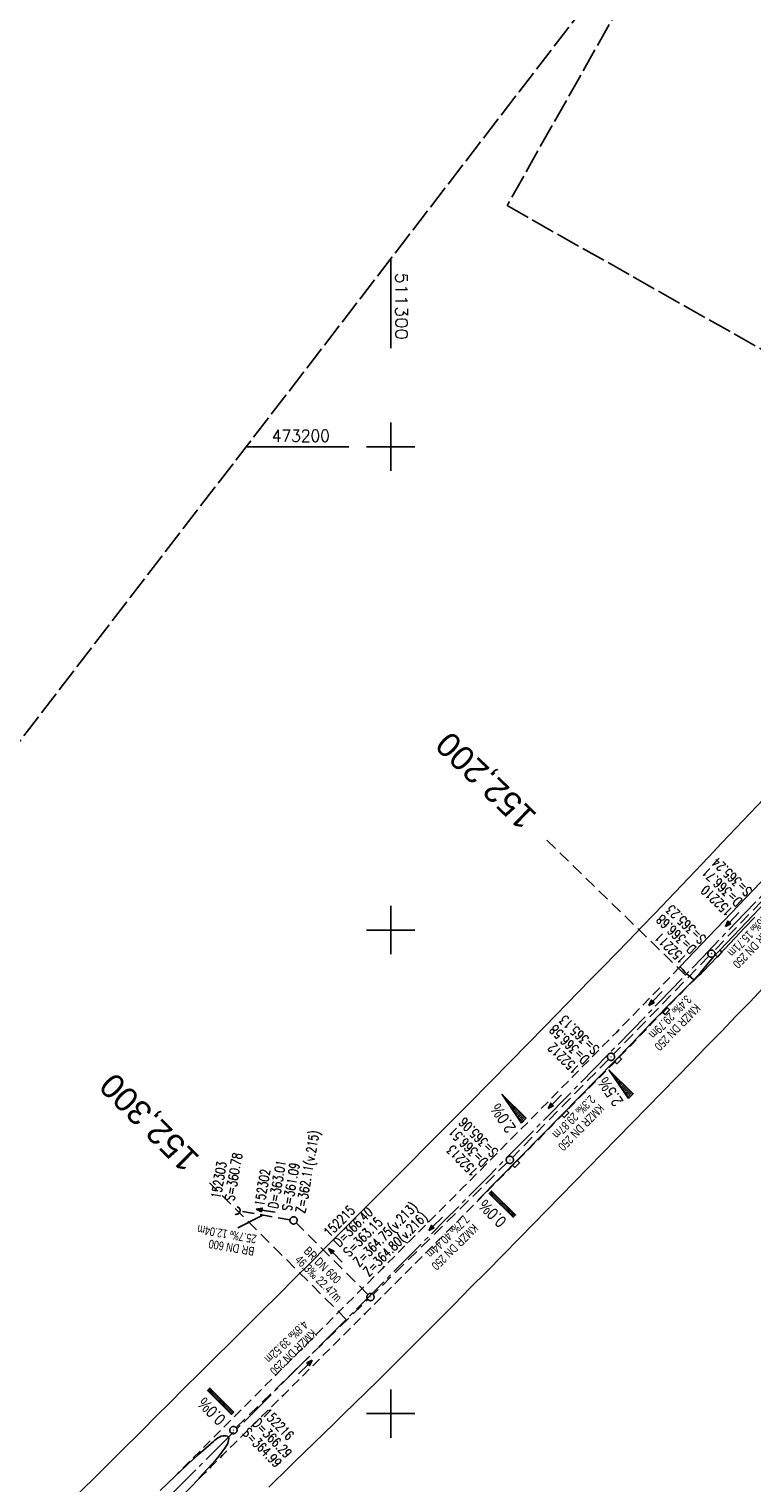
# Model space of a CAD drawing. Extents: x 510563 to 513920, y 467229 to 478797.
# Tile 36 of 67: x 511225 to 511375, y 472986 to 473286. Entities that reach past the tile are written whole.
import ezdxf
from ezdxf.enums import TextEntityAlignment as Align

# ---------------------------------------------------------------- set-up
doc = ezdxf.new("R2010")
doc.units = 0
doc.header["$LTSCALE"] = 10
doc.header["$MEASUREMENT"] = 0
for name, pattern in [('ACHSE', [5.5, 4, -0.5, 0.5, -0.5]), ('LT00', [0]), ('LT11', [0.3, 0.2, -0.1]), ('LT14', [0.6, 0.5, -0.1]), ('LT17', [0.15, 0.1, -0.05]), ('STRICHLINIE2', [0.375, 0.25, -0.125])]:
    doc.linetypes.add(name, pattern=pattern)
doc.layers.get('0').update_dxf_attribs({"linetype": 'LT00'})
for name, color, linetype in [('-AX-020', 250, 'ACHSE'), ('-Halt-Pfeil', 4, 'LT00'), ('-Haltung', 7, 'STRICHLINIE2'), ('-Haltungsbeschriftung', 140, 'LT00'), ('-QUE-20O', 11, 'LT00'), ('-QUE-20W', 11, 'LT00'), ('-Schachtbeschriftung', 5, 'LT00'), ('-ST-20', 30, 'LT17'), ('MITTELSTREIFEN-Ü_LINIE', 250, 'LT11'), ('V93_AFBR_BAB', 250, 'LT00'), ('V93_H_BORD', 1, 'LT00'), ('V93_KA_PRUF', 182, 'LT00'), ('V93_MSUE', 1, 'LT00'), ('V93_PARK_MS', 1, 'LT00'), ('V93_RASTER', 250, 'LT00'), ('V93_RINNE', 182, 'LT00'), ('V93_SINKK', 182, 'LT00'), ('V93_UK_DURCH', 182, 'LT00')]:
    doc.layers.add(name, color=color, linetype=linetype)
doc.layers.add('-BLATT_92-RAND', color=7, linetype='LT14', plot=False)
doc.layers.add('-BLATT_93-RAND', color=7, linetype='LT14', plot=False)
doc.styles.add('Beschrift', font='ARIAL.TTF')
doc.styles.add('Haltungsbeschriftung', font='ARIAL.TTF', dxfattribs={"width": 0.75})
doc.styles.add('schachtbeschriftung', font='romans.shx', dxfattribs={"width": 0.75, "height": 2})
doc.styles.get("Standard").update_dxf_attribs({"font": 'romans.shx'})

# ---------------------------------------------------------------- blocks, each defined once
blk = doc.blocks.new('SYMB0011')
at = {"color": 0, "linetype": 'ByBlock'}
for p, q in [((0.5, 0), (-0.5, 0)), ((0, 0.5), (0, -0.5))]:
    blk.add_line(p, q, dxfattribs=at)
blk = doc.blocks.new('SYMB0652')
at = {"color": 0, "linetype": 'ByBlock'}
blk.add_lwpolyline([(-0.15, -0.075), (0.15, -0.075), (0.15, 0.075), (-0.15, 0.075), (-0.15, -0.075)], dxfattribs=at)
blk = doc.blocks.new('SYMB0003')
at = {"color": 0, "linetype": 'ByBlock'}
for p, q in [((-0.015712, 0), (0.010166, 0.012015)), ((0, -0.021257), (-0.015712, 0)), ((0.010166, 0.012015), (0, -0.021257))]:
    blk.add_line(p, q, dxfattribs=at)
for points in [[(-0.031395, 0.499013), (-0.093691, 0.491144), (-0.154509, 0.475528), (-0.21289, 0.452414), (-0.267913, 0.422164), (-0.318712, 0.385257), (-0.364484, 0.342274), (-0.404509, 0.293893), (-0.438154, 0.240877), (-0.464888, 0.184062), (-0.484292, 0.124345), (-0.496058, 0.062667), (-0.5, 0)], [(-0.5, 0), (-0.496058, -0.062667), (-0.484292, -0.124345), (-0.464888, -0.184062), (-0.438154, -0.240877), (-0.404509, -0.293893), (-0.364485, -0.342274), (-0.318712, -0.385257), (-0.267914, -0.422164), (-0.21289, -0.452414), (-0.154509, -0.475529), (-0.093691, -0.491144), (-0.031395, -0.499014), (0.031395, -0.499014)], [(0.5, 0), (0.496057, 0.062667), (0.484292, 0.124345), (0.464888, 0.184062), (0.438153, 0.240877), (0.404509, 0.293893), (0.364484, 0.342274), (0.318712, 0.385257), (0.267913, 0.422164), (0.21289, 0.452414), (0.154509, 0.475528), (0.093691, 0.491144), (0.031395, 0.499013), (-0.031395, 0.499013)], [(0.031395, -0.499014), (0.093691, -0.491144), (0.154509, -0.475529), (0.21289, -0.452414), (0.267914, -0.422164), (0.318712, -0.385257), (0.364485, -0.342274), (0.404509, -0.293893), (0.438154, -0.240877), (0.464889, -0.184062), (0.484292, -0.124345), (0.496058, -0.062667), (0.5, 0)]]:
    blk.add_lwpolyline(points, dxfattribs=at)
blk = doc.blocks.new('SYMB1107')
at = {"color": 0, "linetype": 'ByBlock'}
for points in [[(-0.2, 0), (-0.196157, 0.039018), (-0.184776, 0.076537), (-0.166294, 0.111114), (-0.141421, 0.141421), (-0.111114, 0.166294), (-0.076537, 0.184776), (-0.039018, 0.196157), (0, 0.2)], [(0, 0.2), (0.039018, 0.196157), (0.076537, 0.184776), (0.111114, 0.166294), (0.141421, 0.141421), (0.166294, 0.111114), (0.184776, 0.076537), (0.196157, 0.039018), (0.2, 0)]]:
    blk.add_lwpolyline(points, dxfattribs=at)
blk = doc.blocks.new('SYMB0070')
at = {"color": 0, "linetype": 'ByBlock'}
for p, q in [((-0.5, 0), (0.2, 0)), ((0.5, 0), (0.2, 0.1)), ((0.2, 0.1), (0.2, 0)), ((0.468, 0), (0.21, 0.086)), ((0.21, 0.086), (0.21, -0.086)), ((0.21, -0.086), (0.468, 0)), ((0.22, -0.072), (0.437, 0)), ((0.23, -0.058), (0.405, 0)), ((0.24, -0.045), (0.374, 0)), ((0.342, 0), (0.25, 0.031)), ((0.25, 0.031), (0.25, -0.031)), ((0.25, -0.031), (0.342, 0)), ((0.26, -0.017), (0.31, 0)), ((0.27, -0.003), (0.279, 0))]:
    blk.add_line(p, q, dxfattribs=at)
for points in [[(0.2, 0), (0.2, -0.1), (0.5, 0)], [(0.437, 0), (0.22, 0.072), (0.22, -0.072)], [(0.405, 0), (0.23, 0.058), (0.23, -0.058)], [(0.374, 0), (0.24, 0.045), (0.24, -0.045)], [(0.31, 0), (0.26, 0.017), (0.26, -0.017)], [(0.279, 0), (0.27, 0.003), (0.27, -0.003)]]:
    blk.add_lwpolyline(points, dxfattribs=at)

msp = doc.modelspace()

# ---------------------------------------------------------------- linework, layer by layer
at = {"layer": '-AX-020', "ltscale": 0.2, "flags": 128}
msp.add_lwpolyline([(513881.72, 478796.97), (513877.87, 478787.35), (513870.37, 478768.8), (513862.79, 478750.28), (513855.14, 478731.79), (513847.41, 478713.32), (513839.61, 478694.89), (513831.74, 478676.49), (513823.79, 478658.13), (513815.77, 478639.79), (513807.68, 478621.49), (513799.51, 478603.22), (513791.27, 478584.98), (513782.96, 478566.77), (513774.58, 478548.6), (513766.12, 478530.46), (513757.59, 478512.36), (513748.99, 478494.29), (513740.31, 478476.25), (513731.57, 478458.25), (513722.75, 478440.29), (513713.86, 478422.36), (513704.9, 478404.46), (513695.86, 478386.6), (513686.76, 478368.78), (513677.58, 478351), (513668.34, 478333.25), (513659.02, 478315.54), (513649.63, 478297.86), (513640.17, 478280.23), (513630.64, 478262.63), (513621.04, 478245.07), (513611.37, 478227.54), (513601.63, 478210.06), (513591.82, 478192.62), (513586.74, 478183.65), (513576.83, 478166.26), (513566.85, 478148.92), (513556.8, 478131.61), (513546.69, 478114.34), (513536.51, 478097.1), (513526.28, 478079.91), (513515.99, 478062.74), (513505.64, 478045.61), (513495.23, 478028.52), (513484.78, 478011.45), (513474.27, 477994.42), (513463.71, 477977.42), (513453.11, 477960.45), (513442.46, 477943.5), (513431.76, 477926.59), (513421.03, 477909.7), (513410.25, 477892.84), (513399.43, 477876), (513388.58, 477859.18), (513377.69, 477842.39), (513366.77, 477825.62), (513355.82, 477808.87), (513344.83, 477792.14), (513333.82, 477775.43), (513322.78, 477758.74), (513311.72, 477742.06), (513300.63, 477725.4), (513289.52, 477708.75), (513278.39, 477692.12), (513267.24, 477675.5), (513256.08, 477658.89), (513244.9, 477642.29), (513233.71, 477625.7), (513222.5, 477609.12), (513211.29, 477592.54), (513200.07, 477575.97), (513188.84, 477559.41), (513177.6, 477542.84), (513166.37, 477526.28), (513154.8, 477509.24), (513142.5, 477491.11), (513130.2, 477472.99), (513117.9, 477454.86), (513105.61, 477436.73), (513093.33, 477418.59), (513081.06, 477400.44), (513068.81, 477382.28), (513056.57, 477364.12), (513044.34, 477345.94), (513032.14, 477327.75), (513019.96, 477309.55), (513007.8, 477291.33), (512995.67, 477273.09), (512983.57, 477254.83), (512971.49, 477236.55), (512959.45, 477218.25), (512947.45, 477199.93), (512935.48, 477181.58), (512923.55, 477163.21), (512911.66, 477144.81), (512899.82, 477126.38), (512888.03, 477107.93), (512876.28, 477089.44), (512864.58, 477070.92), (512852.94, 477052.36), (512841.35, 477033.77), (512829.82, 477015.15), (512818.35, 476996.49), (512806.94, 476977.79), (512795.6, 476959.05), (512789.64, 476949.14), (512778.41, 476930.34), (512767.24, 476911.5), (512756.13, 476892.61), (512745.1, 476873.69), (512734.14, 476854.72), (512723.25, 476835.72), (512712.42, 476816.68), (512701.67, 476797.59), (512690.98, 476778.47), (512680.37, 476759.31), (512669.82, 476740.11), (512659.35, 476720.87), (512648.95, 476701.6), (512638.61, 476682.28), (512628.35, 476662.93), (512618.16, 476643.54), (512608.04, 476624.11), (512597.99, 476604.65), (512588.01, 476585.15), (512578.1, 476565.61), (512568.26, 476546.04), (512558.5, 476526.43), (512548.8, 476506.79), (512539.18, 476487.11), (512529.63, 476467.4), (512520.15, 476447.65), (512510.75, 476427.87), (512501.42, 476408.05), (512492.16, 476388.2), (512482.97, 476368.31), (512473.85, 476348.4), (512464.81, 476328.44), (512455.84, 476308.46), (512446.94, 476288.44), (512438.12, 476268.39), (512429.37, 476248.31), (512420.69, 476228.2), (512412.09, 476208.05), (512403.56, 476187.88), (512395.11, 476167.67), (512386.72, 476147.43), (512378.42, 476127.17), (512370.18, 476106.87), (512362.02, 476086.54), (512353.94, 476066.18), (512345.92, 476045.79), (512337.99, 476025.38), (512330.13, 476004.93), (512322.34, 475984.46), (512314.63, 475963.96), (512306.99, 475943.43), (512299.43, 475922.87), (512291.94, 475902.28), (512284.53, 475881.67), (512277.19, 475861.03), (512269.93, 475840.36), (512262.74, 475819.67), (512255.63, 475798.95), (512248.6, 475778.21), (512241.64, 475757.44), (512234.76, 475736.64), (512227.95, 475715.82), (512221.22, 475694.97), (512214.57, 475674.11), (512207.99, 475653.21), (512201.49, 475632.29), (512200.13, 475627.89), (512194.28, 475608.79), (512188.5, 475589.67), (512182.78, 475570.54), (512177.14, 475551.38), (512171.56, 475532.2), (512166.05, 475513.01), (512160.62, 475493.79), (512155.26, 475474.55), (512149.97, 475455.29), (512148.09, 475448.36), (512142.91, 475429.07), (512137.8, 475409.77), (512132.78, 475390.44), (512127.83, 475371.09), (512122.96, 475351.72), (512118.16, 475332.33), (512113.45, 475312.92), (512108.81, 475293.5), (512104.25, 475274.06), (512099.76, 475254.59), (512095.36, 475235.11), (512091.03, 475215.62), (512086.78, 475196.1), (512082.61, 475176.57), (512078.52, 475157.02), (512074.51, 475137.46), (512070.57, 475117.88), (512066.72, 475098.28), (512063.24, 475080.25), (512059.53, 475060.62), (512055.9, 475040.98), (512052.34, 475021.33), (512048.86, 475001.67), (512045.44, 474981.99), (512042.08, 474962.3), (512038.79, 474942.6), (512035.56, 474922.89), (512032.39, 474903.18), (512029.27, 474883.45), (512026.2, 474863.71), (512023.18, 474843.97), (512020.21, 474824.22), (512017.28, 474804.47), (512014.39, 474784.7), (512011.54, 474764.94), (512008.73, 474745.16), (512005.95, 474725.39), (512003.2, 474705.61), (512000.47, 474685.82), (511997.78, 474666.03), (511995.1, 474646.24), (511992.44, 474626.45), (511989.8, 474606.65), (511987.17, 474586.85), (511984.55, 474567.05), (511981.94, 474547.25), (511979.34, 474527.45), (511976.74, 474507.69), (511975.13, 474495.38), (511973.48, 474482.82), (511971.82, 474470.25), (511970.17, 474457.69), (511968.51, 474445.13), (511966.84, 474432.57), (511965.15, 474420.02), (511963.46, 474407.46), (511961.75, 474394.91), (511960.03, 474382.35), (511958.28, 474369.81), (511956.52, 474357.26), (511954.73, 474344.72), (511952.92, 474332.18), (511951.08, 474319.64), (511949.21, 474307.11), (511947.31, 474294.58), (511945.38, 474282.06), (511943.41, 474269.55), (511941.4, 474257.04), (511939.35, 474244.53), (511937.27, 474232.04), (511935.14, 474219.55), (511932.96, 474207.07), (511930.74, 474194.59), (511928.46, 474182.13), (511926.14, 474169.68), (511923.76, 474157.23), (511921.32, 474144.8), (511918.83, 474132.38), (511916.28, 474119.97), (511913.66, 474107.57), (511910.98, 474095.19), (511908.24, 474082.82), (511905.43, 474070.46), (511902.54, 474058.13), (511899.59, 474045.81), (511896.56, 474033.5), (511893.47, 474021.26), (511890.29, 474009), (511887.03, 473996.75), (511883.7, 473984.53), (511880.29, 473972.33), (511876.8, 473960.15), (511873.23, 473947.99), (511869.59, 473935.86), (511865.87, 473923.74), (511862.08, 473911.66), (511858.21, 473899.59), (511854.26, 473887.55), (511850.24, 473875.54), (511846.14, 473863.55), (511841.96, 473851.59), (511837.71, 473839.65), (511833.39, 473827.75), (511828.99, 473815.86), (511824.51, 473804.01), (511819.96, 473792.19), (511815.33, 473780.39), (511810.64, 473768.63), (511805.86, 473756.89), (511801.02, 473745.18), (511796.09, 473733.51), (511791.1, 473721.87), (511786.03, 473710.25), (511780.89, 473698.68), (511775.67, 473687.13), (511770.39, 473675.61), (511765.03, 473664.13), (511759.6, 473652.69), (511754.09, 473641.28), (511748.51, 473629.9), (511742.87, 473618.56), (511737.15, 473607.25), (511731.36, 473595.99), (511725.49, 473584.75), (511719.56, 473573.56), (511713.56, 473562.4), (511707.48, 473551.28), (511701.34, 473540.2), (511695.13, 473529.16), (511688.84, 473518.16), (511682.49, 473507.2), (511676.07, 473496.28), (511669.58, 473485.39), (511663.02, 473474.55), (511656.39, 473463.76), (511649.7, 473453), (511642.94, 473442.29), (511636.1, 473431.62), (511629.21, 473420.99), (511622.24, 473410.41), (511615.21, 473399.87), (511608.11, 473389.37), (511600.95, 473378.92), (511593.72, 473368.52), (511586.42, 473358.16), (511579.06, 473347.85), (511571.64, 473337.58), (511564.15, 473327.36), (511556.59, 473317.19), (511548.97, 473307.07), (511541.29, 473297), (511533.54, 473286.97), (511525.74, 473276.99), (511517.86, 473267.07), (511509.93, 473257.19), (511501.93, 473247.36), (511493.87, 473237.58), (511485.75, 473227.86), (511477.57, 473218.19), (511475.55, 473215.81), (511467.29, 473206.2), (511458.98, 473196.64), (511450.61, 473187.13), (511442.18, 473177.67), (511433.71, 473168.25), (511425.19, 473158.87), (511416.62, 473149.54), (511408.01, 473140.24), (511399.37, 473130.98), (511390.68, 473121.76), (511381.96, 473112.57), (511373.2, 473103.41), (511364.42, 473094.28), (511355.61, 473085.17), (511346.77, 473076.1), (511337.91, 473067.04), (511329.03, 473058), (511320.13, 473048.99), (511311.22, 473039.98), (511302.29, 473031), (511293.34, 473022.02), (511284.39, 473013.05), (511275.44, 473004.09), (511266.47, 472995.14), (511255.91, 472984.59), (511236.79, 472965.5), (511230.18, 472958.9), (511223.57, 472952.29), (511216.96, 472945.68), (511210.37, 472939.06), (511203.78, 472932.43), (511197.22, 472925.79), (511190.66, 472919.13), (511184.13, 472912.44), (511177.62, 472905.74), (511171.14, 472899.01), (511164.68, 472892.25), (511158.26, 472885.46), (511151.88, 472878.64), (511145.53, 472871.79), (511139.22, 472864.89), (511132.96, 472857.96), (511126.75, 472850.98), (511120.58, 472843.95), (511114.48, 472836.88), (511109.32, 472830.82), (511103.32, 472823.65), (511097.39, 472816.44), (511091.51, 472809.17), (511085.7, 472801.85), (511079.95, 472794.49), (511074.26, 472787.07), (511068.64, 472779.61), (511063.08, 472772.1), (511057.59, 472764.54), (511052.16, 472756.93), (511046.8, 472749.28), (511041.5, 472741.58), (511036.27, 472733.84), (511031.1, 472726.05), (511026.01, 472718.22), (511020.98, 472710.35), (511016.01, 472702.43), (511011.12, 472694.47), (511006.29, 472686.47), (511001.53, 472678.43), (510996.84, 472670.35), (510992.22, 472662.22), (510987.67, 472654.06), (510983.19, 472645.86), (510978.78, 472637.62), (510974.44, 472629.35), (510970.17, 472621.04), (510965.98, 472612.69), (510961.85, 472604.3), (510957.8, 472595.88), (510953.82, 472587.43), (510949.91, 472578.94), (510946.07, 472570.42), (510942.31, 472561.87), (510938.62, 472553.28), (510935.01, 472544.67), (510931.46, 472536.02), (510928, 472527.34), (510924.6, 472518.64), (510921.29, 472509.9), (510918.04, 472501.14), (510914.87, 472492.35), (510911.78, 472483.53), (510908.76, 472474.69), (510905.82, 472465.82), (510902.96, 472456.92), (510900.17, 472448), (510897.45, 472439.06), (510894.82, 472430.1), (510892.26, 472421.11), (510889.78, 472412.1), (510887.37, 472403.07), (510885.04, 472394.02), (510882.79, 472384.95), (510880.62, 472375.87), (510878.53, 472366.76), (510876.51, 472357.64), (510874.57, 472348.49), (510872.71, 472339.34), (510870.93, 472330.16), (510869.23, 472320.98), (510867.6, 472311.77), (510866.06, 472302.56), (510864.59, 472293.33), (510863.2, 472284.09), (510861.89, 472274.84), (510860.67, 472265.57), (510859.52, 472256.3), (510858.45, 472247.02), (510857.45, 472237.73), (510856.54, 472228.43), (510855.71, 472219.12), (510854.96, 472209.81), (510854.29, 472200.49), (510853.7, 472191.16), (510853.18, 472181.83), (510852.75, 472172.5), (510852.4, 472163.16), (510852.13, 472153.82), (510851.93, 472144.48), (510851.82, 472135.13), (510851.79, 472125.79), (510851.84, 472116.44), (510851.96, 472107.1), (510852.01, 472104.71), (510852.24, 472095.37), (510852.54, 472086.03), (510852.93, 472076.69), (510853.39, 472067.36), (510853.92, 472058.03), (510854.53, 472048.71), (510855.21, 472039.39), (510855.96, 472030.07), (510856.78, 472020.77), (510857.67, 472011.46), (510858.63, 472002.17), (510859.65, 471992.88), (510860.73, 471983.6), (510861.88, 471974.33), (510863.09, 471965.06), (510864.36, 471955.8), (510865.69, 471946.55), (510867.08, 471937.31), (510868.53, 471928.08), (510870.02, 471918.86), (510871.58, 471909.64), (510873.18, 471900.44), (510874.84, 471891.24), (510876.54, 471882.05), (510878.3, 471872.88), (510880.1, 471863.71), (510881.95, 471854.55), (510883.84, 471845.4), (510885.78, 471836.26), (510887.76, 471827.12), (510889.78, 471818), (510891.83, 471808.88), (510893.93, 471799.78), (510896.06, 471790.68), (510898.23, 471781.59), (510900.44, 471772.51), (510902.67, 471763.44), (510904.94, 471754.37), (510907.24, 471745.32), (510909.57, 471736.27), (510911.93, 471727.22), (510914.31, 471718.19), (510916.72, 471709.16), (510919.15, 471700.14), (510921.61, 471691.12), (510924.09, 471682.11), (510926.59, 471673.11), (510929.1, 471664.11), (510931.64, 471655.12), (510934.19, 471646.13), (510936.76, 471637.14), (510939.34, 471628.16), (510941.94, 471619.19), (510944.55, 471610.22), (510947.17, 471601.25), (510949.8, 471592.28), (510952.43, 471583.31), (510955.08, 471574.35), (510957.73, 471565.39), (510960.38, 471556.43), (510963.04, 471547.47), (510967.7, 471531.77), (510970.25, 471523.2), (510975.26, 471506.32), (510980.27, 471489.44), (510985.27, 471472.57), (510990.27, 471455.68), (510995.25, 471438.8), (511000.21, 471421.91), (511005.16, 471405.01), (511010.09, 471388.11), (511014.99, 471371.2), (511019.86, 471354.28), (511024.7, 471337.36), (511029.51, 471320.42), (511034.28, 471303.47), (511039.01, 471286.52), (511043.7, 471269.55), (511048.34, 471252.56), (511052.93, 471235.57), (511057.46, 471218.56), (511061.95, 471201.53), (511066.37, 471184.49), (511070.73, 471167.43), (511075.02, 471150.36), (511079.24, 471133.27), (511083.39, 471116.16), (511086.57, 471102.84), (511090.59, 471085.7), (511094.53, 471068.54), (511098.39, 471051.37), (511102.17, 471034.17), (511105.87, 471016.96), (511109.5, 470999.73), (511113.05, 470982.49), (511116.52, 470965.23), (511119.91, 470947.95), (511123.22, 470930.66), (511126.45, 470913.36), (511129.61, 470896.04), (511132.69, 470878.7), (511135.68, 470861.35), (511138.6, 470843.99), (511141.44, 470826.62), (511144.2, 470809.23), (511146.88, 470791.83), (511149.49, 470774.42), (511152.01, 470757), (511154.45, 470739.56), (511156.82, 470722.12), (511159.1, 470704.66), (511161.31, 470687.19), (511163.44, 470669.72), (511165.49, 470652.23), (511165.64, 470650.9), (511167.87, 470631.02), (511170.03, 470611.14), (511172.1, 470591.25), (511174.1, 470571.35), (511176.01, 470551.44), (511177.85, 470531.52), (511179.53, 470512.55), (511180.88, 470496.34), (511182.16, 470480.14), (511183.36, 470463.92), (511184.48, 470447.7), (511185.52, 470431.48), (511186.48, 470415.25), (511187.36, 470399.01), (511188.16, 470382.77), (511188.88, 470366.53), (511189.52, 470350.29), (511190.08, 470334.04), (511190.56, 470317.79), (511190.96, 470301.53), (511191.28, 470285.28), (511191.52, 470269.02), (511191.68, 470252.76), (511191.76, 470236.51), (511191.77, 470220.25), (511191.69, 470203.99), (511191.53, 470187.73), (511191.29, 470171.47), (511191.24, 470169.01), (511190.91, 470152.75), (511190.5, 470136.5), (511190.02, 470120.25), (511189.47, 470104), (511188.85, 470087.75), (511188.17, 470071.51), (511187.43, 470055.27), (511186.63, 470039.03), (511185.78, 470022.79), (511184.88, 470006.56), (511183.93, 469990.33), (511182.94, 469974.1), (511181.91, 469957.87), (511180.85, 469941.65), (511179.74, 469925.43), (511178.61, 469909.21), (511177.46, 469892.99), (511176.28, 469876.78), (511175.08, 469860.56), (511173.86, 469844.35), (511172.63, 469828.14), (511171.39, 469811.93), (511170.14, 469795.72), (511168.85, 469778.99), (511030.96, 467993.35), (511029.42, 467973.41), (511027.88, 467953.47), (511026.35, 467933.52), (511024.83, 467913.58), (511023.32, 467893.64), (511021.83, 467873.7), (511020.35, 467853.75), (511018.9, 467833.8), (511017.47, 467813.85), (511016.06, 467793.9), (511014.69, 467773.95), (511013.35, 467754), (511012.05, 467734.04), (511010.78, 467714.08), (511009.56, 467694.12), (511008.38, 467674.15), (511007.25, 467654.18), (511006.18, 467634.21), (511005.15, 467614.24), (511004.19, 467594.26), (511003.28, 467574.28), (511002.44, 467554.3), (511001.67, 467534.31), (511000.96, 467514.33), (511000.33, 467494.34), (510999.77, 467474.34), (510999.56, 467465.71), (510999.11, 467445.71), (510998.75, 467425.72), (510998.46, 467405.72), (510998.26, 467385.72), (510998.14, 467365.72), (510998.09, 467345.72), (510998.13, 467325.72), (510998.24, 467305.72), (510998.44, 467285.72), (510998.71, 467265.72), (510999.07, 467245.73), (510999.43, 467229.16)], dxfattribs=at)
at = {"layer": '-BLATT_92-RAND'}
msp.add_lwpolyline([(511779.03, 474055.25), (511324.06, 473249.87), (511573.95, 473108.71), (512028.91, 473914.09), (511779.03, 474055.25)], dxfattribs=at)
at = {"layer": '-BLATT_93-RAND'}
msp.add_lwpolyline([(511358.83, 473315.34), (510907.64, 472728.79), (511135.12, 472553.81), (511586.31, 473140.35), (511358.83, 473315.34)], dxfattribs=at)
at = {"layer": '-Haltung'}
for p, q in [((511376.69, 473105.94), (511366.87, 473095.68)), ((511365.83, 473094.6), (511346.09, 473074.33)), ((511345.04, 473073.25), (511325.17, 473052.99)), ((511324.11, 473051.93), (511296.36, 473024.62)), ((511279.16, 473040.07), (511268.78, 473041.87)), ((511295.29, 473024.62), (511280.43, 473039.42)), ((511268, 472997.1), (511295.28, 473023.57))]:
    msp.add_line(p, q, dxfattribs=at)
at = {"layer": '-Haltungsbeschriftung'}
msp.add_line((511268.39, 473038.38), (511273.51, 473041.05), dxfattribs=at)
at = {"layer": '-QUE-20O'}
for p, q in [((511345.2, 473071.02), (511345.19, 473071.01)), ((511345.36, 473070.76), (511345.41, 473070.81)), ((511345.63, 473070.6), (511345.54, 473070.51)), ((511345.71, 473070.25), (511345.84, 473070.39)), ((511346.05, 473070.18), (511345.88, 473070)), ((511346.05, 473069.75), (511346.27, 473069.97)), ((511346.48, 473069.76), (511346.23, 473069.49)), ((511346.4, 473069.24), (511346.7, 473069.55)), ((511346.91, 473069.34), (511346.57, 473068.99)), ((511346.74, 473068.74), (511347.13, 473069.13)), ((511347.34, 473068.92), (511346.92, 473068.48)), ((511347.09, 473068.23), (511347.56, 473068.71)), ((511347.77, 473068.5), (511347.26, 473067.98)), ((511347.43, 473067.73), (511347.98, 473068.29)), ((511348.2, 473068.08), (511347.61, 473067.47)), ((511347.78, 473067.22), (511348.41, 473067.87)), ((511348.63, 473067.66), (511347.95, 473066.97)), ((511348.12, 473066.71), (511348.84, 473067.45)), ((511349.06, 473067.24), (511348.29, 473066.46)), ((511348.47, 473066.21), (511349.27, 473067.03)), ((511349.48, 473066.82), (511348.64, 473065.96)), ((511348.81, 473065.7), (511349.7, 473066.61)), ((511349.91, 473066.4), (511348.98, 473065.45)), ((511349.16, 473065.2), (511350.13, 473066.19)), ((511320.89, 473045.97), (511320.4, 473045.47)), ((511320.61, 473045.26), (511321.1, 473045.76)), ((511321.32, 473045.55), (511320.82, 473045.05)), ((511321.04, 473044.84), (511321.53, 473045.34)), ((511321.74, 473045.13), (511321.25, 473044.63)), ((511321.46, 473044.42), (511321.96, 473044.92)), ((511322.17, 473044.71), (511321.68, 473044.21)), ((511321.89, 473044), (511322.38, 473044.5)), ((511322.59, 473044.28), (511322.1, 473043.79)), ((511322.32, 473043.58), (511322.81, 473044.07)), ((511323.02, 473043.86), (511322.53, 473043.37)), ((511322.74, 473043.15), (511323.23, 473043.65)), ((511323.45, 473043.44), (511322.96, 473042.94)), ((511323.17, 473042.73), (511323.66, 473043.23)), ((511323.87, 473043.02), (511323.38, 473042.52)), ((511323.6, 473042.31), (511324.09, 473042.81)), ((511324.3, 473042.6), (511323.81, 473042.1)), ((511324.02, 473041.89), (511324.51, 473042.39)), ((511324.73, 473042.17), (511324.24, 473041.68)), ((511324.45, 473041.47), (511324.94, 473041.96)), ((511325.15, 473041.75), (511324.66, 473041.26)), ((511324.88, 473041.04), (511325.37, 473041.54)), ((511325.58, 473041.33), (511325.09, 473040.83)), ((511325.3, 473040.62), (511325.79, 473041.12))]:
    msp.add_line(p, q, dxfattribs=at)
for points in [[(511349.19, 473065.15), (511345.17, 473071.04), (511350.17, 473066.15), (511349.19, 473065.15)], [(511320.36, 473045.52), (511320.85, 473046.01), (511325.82, 473041.09), (511325.33, 473040.59), (511320.36, 473045.52)]]:
    msp.add_lwpolyline(points, dxfattribs=at)
at = {"layer": '-QUE-20W'}
for p, q in [((511323.06, 473065.97), (511323.05, 473065.96)), ((511323.22, 473065.71), (511323.27, 473065.76)), ((511323.48, 473065.55), (511323.39, 473065.46)), ((511323.57, 473065.2), (511323.7, 473065.34)), ((511323.91, 473065.13), (511323.74, 473064.95)), ((511323.91, 473064.7), (511324.12, 473064.92)), ((511324.34, 473064.71), (511324.08, 473064.44)), ((511324.25, 473064.19), (511324.55, 473064.49)), ((511324.77, 473064.28), (511324.42, 473063.94)), ((511324.59, 473063.68), (511324.98, 473064.07)), ((511325.19, 473063.86), (511324.77, 473063.43)), ((511324.94, 473063.18), (511325.41, 473063.65)), ((511325.62, 473063.44), (511325.11, 473062.92)), ((511325.28, 473062.67), (511325.83, 473063.23)), ((511326.05, 473063.02), (511325.45, 473062.42)), ((511325.62, 473062.16), (511326.26, 473062.81)), ((511326.48, 473062.6), (511325.8, 473061.91)), ((511325.97, 473061.66), (511326.69, 473062.39)), ((511326.9, 473062.18), (511326.14, 473061.4)), ((511326.31, 473061.15), (511327.12, 473061.97)), ((511327.33, 473061.76), (511326.48, 473060.9)), ((511326.65, 473060.64), (511327.54, 473061.55)), ((511327.76, 473061.34), (511326.83, 473060.39)), ((511327, 473060.14), (511327.97, 473061.13)), ((511262.63, 473005.23), (511262.13, 473004.73)), ((511262.34, 473004.52), (511262.84, 473005.01)), ((511263.05, 473004.8), (511262.56, 473004.31)), ((511262.77, 473004.09), (511263.26, 473004.59)), ((511263.48, 473004.38), (511262.98, 473003.88)), ((511263.19, 473003.67), (511263.69, 473004.16)), ((511263.9, 473003.95), (511263.4, 473003.46)), ((511263.62, 473003.25), (511264.11, 473003.74)), ((511264.32, 473003.53), (511263.83, 473003.03)), ((511264.04, 473002.82), (511264.54, 473003.32)), ((511264.75, 473003.1), (511264.25, 473002.61)), ((511264.46, 473002.4), (511264.96, 473002.89)), ((511265.17, 473002.68), (511264.68, 473002.18)), ((511264.89, 473001.97), (511265.38, 473002.47)), ((511265.6, 473002.25), (511265.1, 473001.76)), ((511265.31, 473001.55), (511265.81, 473002.04)), ((511266.02, 473001.83), (511265.52, 473001.34)), ((511265.74, 473001.12), (511266.23, 473001.62)), ((511266.44, 473001.41), (511265.95, 473000.91)), ((511266.16, 473000.7), (511266.66, 473001.19)), ((511266.87, 473000.98), (511266.37, 473000.49)), ((511266.58, 473000.27), (511267.08, 473000.77)), ((511267.29, 473000.56), (511266.8, 473000.06)), ((511267.01, 472999.85), (511267.5, 473000.34))]:
    msp.add_line(p, q, dxfattribs=at)
for points in [[(511327.03, 473060.09), (511323.03, 473066), (511328.01, 473061.08), (511327.03, 473060.09)], [(511262.1, 473004.76), (511262.6, 473005.26), (511267.54, 473000.31), (511267.05, 472999.81), (511262.1, 473004.76)]]:
    msp.add_lwpolyline(points, dxfattribs=at)
at = {"layer": '-ST-20', "ltscale": 2.5}
for p, q in [((511360.98, 473090.71), (511332.31, 473118.62)), ((511290.8, 473019.47), (511262.49, 473047.73))]:
    msp.add_line(p, q, dxfattribs=at)
at = {"layer": 'MITTELSTREIFEN-Ü_LINIE', "flags": 128}
for points in [[(511359.82, 473092.38), (511346.75, 473078.92), (511332.5, 473064.43), (511315.07, 473046.86), (511298.29, 473030.03), (511281.56, 473013.3), (511255.32, 472987)], [(511260.45, 472986.6), (511261.62, 472987.78), (511262.79, 472988.96), (511263.96, 472990.14), (511265.21, 472991.37), (511266.45, 472992.6), (511267.7, 472993.83), (511271.07, 472997.16), (511274.44, 473000.49), (511277.8, 473003.82), (511281.15, 473007.16), (511284.5, 473010.5), (511287.9, 473013.89), (511291.3, 473017.28), (511294.69, 473020.68), (511298.09, 473024.07), (511301.49, 473027.46), (511304.28, 473030.25), (511307.08, 473033.04), (511309.87, 473035.83), (511312.66, 473038.62), (511315.45, 473041.42), (511318.23, 473044.22), (511320.71, 473046.72), (511323.19, 473049.23), (511325.66, 473051.75), (511328.14, 473054.26), (511330.61, 473056.77), (511333.09, 473059.29), (511335.56, 473061.8), (511337.62, 473063.88), (511339.69, 473065.96), (511341.74, 473068.04), (511343.8, 473070.13), (511345.85, 473072.22), (511347.89, 473074.32), (511349.93, 473076.43), (511351.34, 473077.91), (511352.75, 473079.4), (511354.16, 473080.88), (511355.58, 473082.37), (511356.99, 473083.84), (511358.42, 473085.31), (511359.86, 473086.77), (511361.31, 473088.22), (511362.78, 473089.65)]]:
    msp.add_lwpolyline(points, dxfattribs=at)
at = {"layer": 'V93_AFBR_BAB'}
msp.add_line((511255.32, 472987), (511259.15, 472990.58), dxfattribs=at)
for points in [[(511478.95, 473222.93), (511473.15, 473216.01), (511457.14, 473197.69), (511441.7, 473180.37), (511425.59, 473162.53), (511409.64, 473145.11), (511393.32, 473127.62), (511376.49, 473109.83), (511359.82, 473092.38)], [(511235.28, 472983.3), (511239.68, 472987.67), (511244.08, 472992.05), (511248.48, 472996.43), (511251.41, 472999.36), (511254.35, 473002.29), (511257.29, 473005.22), (511260.5, 473008.41), (511263.71, 473011.6), (511266.92, 473014.79), (511270.13, 473017.97), (511273.34, 473021.17), (511276.69, 473024.51), (511280.04, 473027.85), (511283.38, 473031.2), (511286.73, 473034.55), (511290.07, 473037.9), (511293.54, 473041.37), (511297.02, 473044.84), (511300.48, 473048.32), (511303.95, 473051.8), (511307.41, 473055.28), (511311.77, 473059.68), (511316.13, 473064.08), (511320.48, 473068.49), (511324.82, 473072.9), (511331.82, 473080.02), (511338.81, 473087.15), (511341.42, 473089.82), (511344.03, 473092.5), (511346.64, 473095.17), (511349.24, 473097.85), (511351.84, 473100.54), (511354.63, 473103.44), (511357.42, 473106.35), (511360.2, 473109.27), (511362.97, 473112.18), (511365.74, 473115.1), (511368.51, 473118.03), (511371.42, 473121.09), (511374.32, 473124.15), (511377.23, 473127.22)], [(511362.78, 473089.65), (511363.27, 473090.12), (511363.77, 473090.6), (511364.26, 473091.08)], [(511377.08, 473088.06), (511374.26, 473085.11), (511371.43, 473082.17), (511368.4, 473079.03), (511365.36, 473075.9), (511362.32, 473072.77), (511359.27, 473069.65), (511356.18, 473066.48), (511353.07, 473063.31), (511349.97, 473060.14), (511346.87, 473056.97), (511343.77, 473053.8), (511340.91, 473050.87), (511338.04, 473047.93), (511335.18, 473045), (511332.31, 473042.07), (511329.45, 473039.14), (511326.58, 473036.21), (511323.21, 473032.79), (511319.85, 473029.38), (511316.47, 473025.97), (511313.1, 473022.57), (511309.72, 473019.17), (511307.26, 473016.7), (511304.8, 473014.23), (511302.34, 473011.77), (511299.87, 473009.31), (511297.4, 473006.86), (511294.92, 473004.41), (511292.43, 473001.97), (511290.37, 472999.97), (511288.31, 472997.97), (511286.24, 472995.97), (511284.17, 472993.97), (511282.11, 472991.97), (511280.05, 472989.97), (511278, 472987.96), (511275.95, 472985.94), (511274.75, 472984.76)], [(511260.45, 472986.6), (511260.37, 472986.69), (511263.75, 472990.35)], [(511247.47, 472973.65), (511249.64, 472975.8), (511251.81, 472977.96), (511253.98, 472980.11), (511256.14, 472982.27), (511258.3, 472984.43), (511260.45, 472986.6)], [(511255.32, 472987), (511252.29, 472984.08)]]:
    msp.add_lwpolyline(points, dxfattribs=at)
at = {"layer": 'V93_H_BORD'}
for p, q in [((511359.93, 473092.31), (511359.82, 473092.38)), ((511362.7, 473089.74), (511364.09, 473091.2))]:
    msp.add_line(p, q, dxfattribs=at)
msp.add_lwpolyline([(511318.23, 473044.22), (511318.13, 473044.3), (511335.46, 473061.87), (511349.81, 473076.48), (511354.04, 473080.96), (511358.33, 473085.39), (511362.7, 473089.74)], dxfattribs=at)
at = {"layer": 'V93_PARK_MS'}
for points in [[(511362.7, 473089.74), (511362.19, 473090.16), (511361.68, 473090.58), (511361.29, 473090.91), (511360.92, 473091.26), (511360.57, 473091.64), (511360.42, 473091.82), (511360.27, 473092), (511360.11, 473092.17), (511359.93, 473092.31)], [(511263.75, 472990.35), (511264.2, 472990.9), (511264.64, 472991.45), (511265.07, 472992), (511265.49, 472992.54), (511265.71, 472992.84), (511265.92, 472993.15), (511266.11, 472993.47), (511266.27, 472993.82), (511266.4, 472994.21), (511266.47, 472994.48), (511266.5, 472994.74), (511266.48, 472994.98), (511266.39, 472995.18), (511266.21, 472995.32), (511265.95, 472995.39), (511265.65, 472995.41), (511265.34, 472995.38), (511264.93, 472995.29), (511264.56, 472995.13), (511264.22, 472994.94), (511263.91, 472994.71), (511263.61, 472994.46), (511263.32, 472994.2), (511262.3, 472993.29), (511261.26, 472992.39), (511260.22, 472991.49), (511259.17, 472990.59)]]:
    msp.add_lwpolyline(points, dxfattribs=at)
at = {"layer": 'V93_RASTER'}
for p, q in [((511300, 473220.36), (511300, 473238.86)), ((511300, 473195), (511300, 473205)), ((511270.11, 473200), (511291.3, 473200)), ((511295, 473200), (511305, 473200)), ((511300, 473095), (511300, 473105)), ((511305, 473100), (511295, 473100)), ((511300, 472995), (511300, 473005)), ((511295, 473000), (511305, 473000))]:
    msp.add_line(p, q, dxfattribs=at)
at = {"layer": 'V93_RINNE'}
for points in [[(511379.05, 473107.34), (511366.73, 473094.37), (511364.09, 473091.2), (511364.26, 473091.08)], [(511364.26, 473091.08), (511364.26, 473091.08), (511364.98, 473091.8), (511365.69, 473092.54), (511366.4, 473093.28), (511367.11, 473094.03), (511369.16, 473096.2), (511371.22, 473098.36), (511373.28, 473100.52), (511375.34, 473102.68)]]:
    msp.add_lwpolyline(points, dxfattribs=at)

# ---------------------------------------------------------------- block references
at = {"layer": '-Halt-Pfeil', "yscale": 4.000000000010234, "zscale": 4}
for p, xscale, rotation in [((511370.61, 473102.18), 4.000000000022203, 226.2679921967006), ((511354.79, 473085.84), 4.000000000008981, 225.7613121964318), ((511333.94, 473064.51), 3.999999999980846, 225.5604821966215), ((511274.14, 473041.96), 4.000000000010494, 170.1709621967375), ((511309.29, 473039.23), 3.999999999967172, 224.5381021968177), ((511288.57, 473032.73), 3.999999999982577, 135.120212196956), ((511282.34, 473009.61), 3.999999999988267, 44.13157219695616)]:
    msp.add_blockref('SYMB0070', p, dxfattribs=dict(at, xscale=xscale, rotation=rotation))
at = {"layer": 'V93_KA_PRUF', "xscale": 1.499999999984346, "yscale": 1.5, "zscale": 1.5, "rotation": 232.4313115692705}
for p in [(511366.35, 473095.13), (511345.57, 473073.79), (511324.65, 473052.46), (511279.9, 473039.94), (511295.82, 473024.09), (511267.46, 472996.57)]:
    msp.add_blockref('SYMB0003', p, dxfattribs=at)
at = {"layer": 'V93_MSUE', "xscale": 0.1000000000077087, "yscale": 0.1000000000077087, "zscale": 0.1, "rotation": 232.4313122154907}
for p in [(511360.57, 473091.64), (511361.68, 473090.58), (511265.34, 472995.38), (511266.39, 472995.18), (511263.32, 472994.2), (511265.49, 472992.54), (511266.4, 472994.21), (511259.15, 472990.58), (511259.17, 472990.59), (511263.75, 472990.35)]:
    msp.add_blockref('SYMB0011', p, dxfattribs=at)
at = {"layer": 'V93_SINKK', "zscale": 4.5}
for p, xscale, yscale, rotation in [((511367.84, 473095.15), 4.499999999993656, 4.499999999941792, 46.45472280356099), ((511356.97, 473083.25), 4.50000000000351, 4.5, 227.4067286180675), ((511347.04, 473073.08), 4.49999999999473, 4.5, 225.5797430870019), ((511336.13, 473061.93), 4.500000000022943, 4.5, 225.3625597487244), ((511325.93, 473051.61), 4.499999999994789, 4.5, 225.4370594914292)]:
    msp.add_blockref('SYMB0652', p, dxfattribs=dict(at, xscale=xscale, yscale=yscale, rotation=rotation))
at = {"layer": 'V93_UK_DURCH', "xscale": 4.000000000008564, "yscale": 4.000000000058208, "zscale": 4, "rotation": 254.8893922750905}
msp.add_blockref('SYMB1107', (511268.04, 473042), dxfattribs=at)

# ---------------------------------------------------------------- texts
at = {"layer": '-Haltungsbeschriftung', "style": 'Haltungsbeschriftung', "width": 0.75}
for s, rotation, p in [('0.6‰ 15.71m', 226.268, (511377.36, 473103.68)), ('KMZR DN 250', 226.268, (511379.09, 473102.02)), ('3.4‰ 29.79m', 225.7613, (511361.13, 473086.69)), ('KMZR DN 250', 225.7613, (511362.96, 473084.91)), ('2.3‰ 29.87m', 225.5605, (511341.22, 473065.98)), ('KMZR DN 250', 225.5605, (511343.05, 473064.19)), ('7.7‰ 40.44m', 224.5381, (511315.22, 473041.21)), ('25.7‰ 12.04m', 170.171, (511272.35, 473036.91)), ('KMZR DN 250', 224.5381, (511317.01, 473039.38)), ('BR DN 600', 170.171, (511271.91, 473034.38)), ('BR DN 600', 315.1202, (511281.86, 473033.43)), ('46.3‰ 22.47m', 315.1202, (511280.05, 473031.62)), ('4.8‰ 39.52m', 224.1316, (511281.86, 473019.4)), ('KMZR DN 250', 224.1316, (511283.64, 473017.57))]:
    msp.add_text(s, height=1.8, rotation=rotation, dxfattribs=at).set_placement(p)
at = {"layer": '-QUE-20O', "style": 'Beschrift', "width": 0.8}
for s, rotation, p in [('2.5%%%', 124.2954, (511348.27, 473064.62)), ('0.0%%%', -224.6894, (511324.17, 473040.01))]:
    msp.add_text(s, height=2.5, rotation=rotation, dxfattribs=at).set_placement(p)
at = {"layer": '-QUE-20W', "style": 'Beschrift', "width": 0.8}
for s, rotation, p in [('2.0%%%', 124.1204, (511326.05, 473059.14)), ('0.0%%%', -225.0316, (511266.07, 472999.07))]:
    msp.add_text(s, height=2.5, rotation=rotation, dxfattribs=at).set_placement(p)
at = {"layer": '-Schachtbeschriftung', "style": 'schachtbeschriftung', "width": 0.75}
for s, rotation, p in [('S=365.24', 136.268, (511374.89, 473108.26)), ('D=366.71', 136.268, (511372.9, 473106.17)), ('152210', 136.268, (511370.91, 473104.09)), ('S=365.23', 135.7613, (511365.37, 473098.41)), ('D=366.68', 135.7613, (511363.36, 473096.34)), ('152211', 135.7613, (511361.35, 473094.28)), ('D=366.58', 135.5605, (511341.24, 473073.53)), ('S=365.13', 135.5605, (511343.26, 473075.58)), ('152212', 135.5605, (511339.22, 473071.47)), ('D=366.51', 134.5381, (511320.3, 473052.26)), ('S=365.06', 134.5381, (511322.35, 473054.28)), ('Z=362.11(v.215)', 80.171, (511282.3, 473041.31)), ('S=360.78', 80.171, (511267.6, 473043.85)), ('152213', 134.5381, (511318.25, 473050.24)), ('152303', 80.171, (511264.76, 473044.34)), ('152302', 80.171, (511273.79, 473042.78)), ('D=363.01', 80.171, (511276.62, 473042.29)), ('S=361.09', 80.171, (511279.46, 473041.8)), ('152215', 45.1202, (511287.33, 473036.33)), ('D=366.40', 45.1202, (511289.37, 473034.3)), ('Z=364.75(v.213)', 45.1202, (511293.45, 473030.24)), ('Z=364.80(v.216)', 45.1202, (511295.49, 473028.2)), ('S=363.15', 45.1202, (511291.41, 473032.27)), ('152216', 314.1316, (511273.35, 472999.85)), ('D=366.29', 314.1316, (511271.28, 472997.84)), ('S=364.99', 314.1316, (511269.21, 472995.84))]:
    msp.add_text(s, height=2, rotation=rotation, dxfattribs=at).set_placement(p)
at = {"layer": '-ST-20', "style": 'Beschrift'}
for s, rotation, p in [('152,200', 135.9521, (511328.74, 473122.09)), ('152,300', 135.0638, (511258.95, 473051.26))]:
    msp.add_text(s, height=5, rotation=rotation, dxfattribs=at).set_placement(p, align=Align.MIDDLE_LEFT)
at = {"layer": 'V93_RASTER'}
for s, rotation, width, p in [(' 511300', 270.002, 1.08, (511301, 473237.86)), (' 473200', 0.002, 0.934, (511273.8, 473201))]:
    msp.add_text(s, height=2.5, rotation=rotation, dxfattribs=dict(at, width=width)).set_placement(p)

doc.saveas('drawing.dxf')
